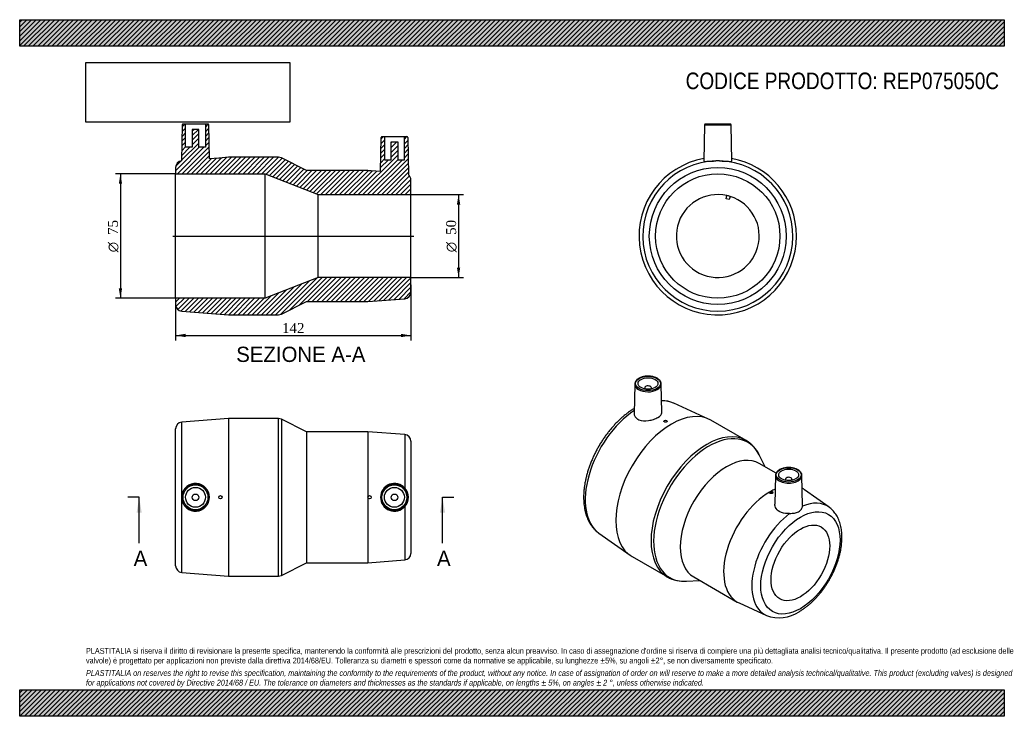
# Model space of a CAD drawing. Header units: millimetres. Extents: x 0 to 594, y 0 to 420.
import ezdxf
from ezdxf.enums import TextEntityAlignment as Align
from ezdxf.lldxf.tags import DXFTag

# ---------------------------------------------------------------- set-up
doc = ezdxf.new("R2010")
doc.units = ezdxf.units.MM
doc.header["$LTSCALE"] = 2
for name, color, linetype in [('Default', 7, 'Continuous'), ('DV4_Default', 7, 'Continuous'), ('REP075050C', 7, 'Continuous')]:
    doc.layers.add(name, color=color, linetype=linetype)
doc.styles.add('SEACAD_Solid_Edge_ANSI', font='seans.ttf')
doc.styles.add('SEACAD_Solid_Edge_ANSI1_Symbols', font='semeca1.ttf')
doc.styles.add('SEACAD_Times_New_Roman', font='times.ttf')
tags = doc.linetypes.add('CENTER2', pattern=[28.575, 19.05, -3.175, 3.175, -3.175]).pattern_tags.tags
tags[10:11] = [DXFTag(74, 4), DXFTag(75, 0), DXFTag(340, '0'), DXFTag(46, 0.0), DXFTag(50, 0.0), DXFTag(44, 0.0), DXFTag(45, 0.0)]
tags[8:9] = [DXFTag(74, 4), DXFTag(75, 0), DXFTag(340, '0'), DXFTag(46, 0.0), DXFTag(50, 0.0), DXFTag(44, 0.0), DXFTag(45, 0.0)]
tags[6:7] = [DXFTag(74, 4), DXFTag(75, 0), DXFTag(340, '0'), DXFTag(46, 0.0), DXFTag(50, 0.0), DXFTag(44, 0.0), DXFTag(45, 0.0)]
tags[4:5] = [DXFTag(74, 4), DXFTag(75, 0), DXFTag(340, '0'), DXFTag(46, 0.0), DXFTag(50, 0.0), DXFTag(44, 0.0), DXFTag(45, 0.0)]
doc.dimstyles.new('ANSImm', dxfattribs={"dimtxt": 6, "dimasz": 6, "dimexe": 3, "dimexo": 0, "dimgap": 1.5, "dimtad": 1, "dimdsep": 46, "dimtxsty": 'SEACAD_Times_New_Roman', "dimblk1": '_SE_FILLED', "dimblk2": '_SE_FILLED', "dimsah": 1, "dimcen": 3, "dimazin": 0, "dimtfac": 0.85, "dimtdec": 3, "dimtofl": 0, "dimtmove": 0, "dimatfit": 3, "dimfxl": 1, "dimarcsym": 0})
picture_1 = doc.add_image_def('image1.jpg', size_in_pixel=(4302, 1260))

# ---------------------------------------------------------------- blocks, each defined once
blk = doc.blocks.new('SE')
at = {"layer": 'REP075050C', "color": 7, "linetype": 'Continuous'}
for p, q in [((126.06, 179.53), (97.75, 177.32)), ((126.06, 179.53), (126.06, 84.53)), ((156.11, 179.53), (126.06, 179.53)), ((156.11, 84.53), (156.11, 179.53)), ((157.9, 179.11), (157.9, 84.96)), ((173.06, 171.53), (157.9, 179.11)), ((94.06, 90.73), (94.06, 173.33)), ((97.75, 133.16), (97.75, 177.32)), ((173.06, 171.53), (173.06, 92.53)), ((210.06, 171.53), (173.06, 171.53)), ((210.06, 171.53), (210.06, 92.53)), ((232.36, 169.82), (210.06, 171.53)), ((232.36, 169.82), (232.36, 137.57)), ((236.06, 165.83), (236.06, 98.24)), ((97.75, 86.75), (97.75, 130.9)), ((232.36, 126.49), (232.36, 94.25)), ((157.9, 84.96), (173.06, 92.53)), ((173.06, 92.53), (210.06, 92.53)), ((210.06, 92.53), (232.36, 94.25)), ((97.75, 86.75), (126.06, 84.53)), ((126.06, 84.53), (156.11, 84.53))]:
    blk.add_line(p, q, dxfattribs=at)
for centre, radius in [((106.06, 132.03), 8.01), ((106.06, 132.03), 7.51), ((106.06, 132.03), 6), ((226.06, 132.03), 8.01), ((226.06, 132.03), 7.51), ((226.06, 132.03), 6), ((106.06, 132.03), 2), ((121.06, 132.03), 1), ((211.06, 132.03), 1), ((226.06, 132.03), 2)]:
    blk.add_circle(centre, radius, dxfattribs=at)
for centre, radius, start, end in [((156.11, 175.53), 4, 63.43495, 90), ((98.06, 173.33), 4, 94.46716, 180), ((232.06, 165.83), 4, 0, 85.60129), ((106.05, 132.03), 8.38, 187.75032, 172.24968), ((226.07, 132.03), 8.38, 41.36615, 318.63385), ((226.08, 132.03), 8.38, 318.60221, 41.39779), ((106.04, 132.03), 8.37, 172.24537, 187.75463), ((232.06, 98.24), 4, 274.39871, 0), ((98.06, 90.73), 4, 180, 265.53284), ((156.11, 88.53), 4, 270, 296.56505)]:
    blk.add_arc(centre, radius, start, end, dxfattribs=at)
blk = doc.blocks.new('SE1')
at = {"layer": 'REP075050C', "color": 7, "linetype": 'Continuous'}
for p, q in [((371.06, 200.33), (370.68, 182.44)), ((377.07, 198.06), (377.07, 197.41)), ((381.07, 197.41), (381.07, 198.06)), ((387.45, 183.18), (387.08, 200.33)), ((415.62, 179.23), (394.55, 188.84)), ((438.22, 166.26), (416.96, 178.53)), ((388.68, 177.98), (388.68, 177.85)), ((390.68, 177.94), (390.68, 177.98)), ((449.81, 150.33), (446.07, 157.73)), ((456.29, 146.59), (446.2, 152.42)), ((455.92, 145.22), (455.55, 127.89)), ((461.92, 142.95), (461.92, 142.29)), ((465.92, 142.29), (465.92, 142.95)), ((472.32, 127.12), (471.93, 145.22)), ((472.36, 137.31), (472.1, 137.46)), ((488.28, 126.08), (473.41, 136.64)), ((452.32, 135.03), (452.32, 134.92)), ((454.32, 134.83), (454.32, 135.03)), ((349.33, 110.51), (368.19, 97.08)), ((369.46, 96.26), (390.72, 83.99)), ((406.7, 84), (432.86, 68.89)), ((402.03, 81.45), (410.31, 81.92)), ((433.96, 68.32), (450.55, 60.73))]:
    blk.add_line(p, q, dxfattribs=at)
for centre, radius, start, end in [((385.69, 165.19), 25.25, 69.62627, 86.37894), ((428.1, 149.04), 19.96, 25.55395, 59.62623), ((400.59, 101.43), 20.02, 240.53491, 275.104), ((458.14, 80.68), 21.33, 249.15655, 304.32784)]:
    blk.add_arc(centre, radius, start, end, dxfattribs=at)
for centre, major_axis in [((379.07, 200.67), (-7.51, 0)), ((379.07, 200.67), (-6, 0)), ((389.68, 177.98), (-1, 0)), ((463.92, 145.56), (7.51, 0)), ((463.92, 145.56), (-6, 0)), ((453.32, 135.03), (1, 0)), ((471, 92.49), (-16.9, -29.27)), ((471, 92.49), (-12.5, -21.65))]:
    blk.add_ellipse(centre, major_axis=major_axis, ratio=0.57735, dxfattribs=at)
for centre, major_axis, start_param, end_param in [((379.07, 200.27), (8.01, 0), 3.12925, 6.261452), ((379.07, 200.27), (8.01, 0), 3.096617, 3.12925), ((379.07, 198.06), (-2, 0), 2.451775, 6.283185), ((379.07, 198.06), (-2, 0), 0, 0.689817), ((379.07, 200.27), (8.01, 0), 0, 0.012343), ((379.07, 200.27), (8.01, 0), 6.261452, 6.283185), ((373.19, 148.95), (22.64, 39.22), 0.05774, 0.329476), ((373.19, 148.95), (22.64, 39.22), 0.862653, 3.086322), ((373.19, 148.95), (22.64, 39.22), 0.055271, 0.05774), ((393.21, 137.4), (-23.75, -41.14), 3.141593, 6.283185), ((414.47, 125.13), (23.75, 41.14), 0.000571, 3.142103), ((415.73, 124.39), (-23.54, -40.77), 2.780226, 6.283185), ((426.45, 118.21), (-19.75, -34.21), 3.141593, 6.283185), ((463.92, 145.16), (-8.01, 0), 6.270842, 6.283185), ((463.92, 145.16), (-8.01, 0), 0.001211, 3.153936), ((463.92, 145.16), (-8.01, 0), 0, 0.001211), ((463.92, 142.95), (-2, 0), 2.451775, 6.283185), ((463.92, 142.95), (-2, 0), 0, 0.689817), ((452.61, 103.1), (-19.75, -34.21), 3.814722, 3.913131), ((452.61, 103.1), (-19.75, -34.21), 3.087173, 3.154795), ((452.61, 103.1), (-19.75, -34.21), 3.935533, 6.283185), ((468.38, 94), (-18.89, -32.72), 3.087173, 3.77982), ((468.38, 94), (-18.89, -32.72), 4.074162, 6.337605), ((415.73, 124.39), (-23.54, -40.77), 0, 0.361367), ((452.61, 103.1), (-19.75, -34.21), 0, 0.05442)]:
    blk.add_ellipse(centre, major_axis=major_axis, ratio=0.57735, start_param=start_param, end_param=end_param, dxfattribs=at)
for points, knots in [([(387.06, 200.15), (387.07, 200.29), (387.09, 200.59), (386.97, 201.14), (386.73, 201.74), (386.36, 202.32), (385.87, 202.86), (385.27, 203.37), (384.57, 203.82), (383.77, 204.21), (382.9, 204.54), (381.96, 204.79), (380.98, 204.98), (379.97, 205.08), (378.94, 205.11), (377.92, 205.06), (376.91, 204.94), (375.94, 204.74), (375.02, 204.46), (374.16, 204.12), (373.38, 203.71), (372.7, 203.24), (372.11, 202.71), (371.65, 202.14), (371.31, 201.53), (371.12, 200.97), (371.1, 200.64), (371.09, 200.5)], [0, 0, 0, 0, 0.022767, 0.062216, 0.101725, 0.141742, 0.182463, 0.223799, 0.26551, 0.307371, 0.349221, 0.391014, 0.432744, 0.474428, 0.516087, 0.557746, 0.599426, 0.641151, 0.682947, 0.724839, 0.766843, 0.808954, 0.851099, 0.893083, 0.934619, 0.975424, 1, 1, 1, 1]), ([(370.75, 185.62), (370.65, 185.56), (369.99, 185.16), (368.67, 184.31), (366.92, 183.07), (365.18, 181.72), (363.46, 180.28), (361.78, 178.75), (360.14, 177.13), (358.53, 175.43), (356.97, 173.66), (355.45, 171.82), (353.99, 169.92), (352.58, 167.95), (351.23, 165.93), (349.94, 163.87), (348.72, 161.76), (347.57, 159.61), (346.49, 157.44), (345.49, 155.23), (344.57, 153.02), (343.73, 150.78), (342.97, 148.55), (342.3, 146.31), (341.72, 144.07), (341.23, 141.85), (340.83, 139.64), (340.53, 137.46), (340.32, 135.3), (340.21, 133.18), (340.2, 131.1), (340.29, 129.07), (340.49, 127.09), (340.78, 125.17), (341.18, 123.31), (341.68, 121.53), (342.29, 119.84), (342.99, 118.22), (343.78, 116.71), (344.67, 115.29), (345.64, 113.98), (346.7, 112.77), (347.83, 111.69), (348.74, 110.93), (349.22, 110.6), (349.32, 110.54)], [0.0088543, 0.0088543, 0.0088543, 0.0088543, 0.0128914, 0.0371006, 0.0612915, 0.0854635, 0.1096119, 0.1337345, 0.1578309, 0.1819023, 0.2059506, 0.2299788, 0.2539898, 0.2779872, 0.3019745, 0.3259556, 0.3499342, 0.3739141, 0.3978981, 0.4218899, 0.4458936, 0.4699128, 0.4939516, 0.5180135, 0.542102, 0.5662201, 0.5903704, 0.6145543, 0.6387721, 0.6630221, 0.6873, 0.7115978, 0.7359004, 0.760185, 0.7844251, 0.8085874, 0.8326338, 0.8565239, 0.8802193, 0.9036895, 0.9269164, 0.9498987, 0.9726531, 0.9952133, 1, 1, 1, 1]), ([(370.68, 182.43), (370.68, 182.24), (370.69, 182.04), (370.83, 181.22), (371.14, 180.62), (372.11, 179.58), (372.77, 179.14), (375.16, 178.19), (377.25, 178.05), (380.39, 178.48), (381.43, 178.73), (383.35, 179.36), (384.24, 179.76), (386.47, 181.04), (387.37, 182.05), (387.45, 183.07), (387.45, 183.13), (387.45, 183.18)], [0.1058554, 0.1058554, 0.1058554, 0.1058554, 0.125, 0.125, 0.1875, 0.1875, 0.25, 0.25, 0.375, 0.375, 0.4375, 0.4375, 0.5, 0.5, 0.625, 0.625, 0.6325062, 0.6325062, 0.6325062, 0.6325062]), ([(390.68, 177.95), (390.68, 177.89), (390.66, 177.83), (390.63, 177.77), (390.59, 177.72), (390.54, 177.66), (390.47, 177.61), (390.4, 177.56), (390.32, 177.52), (390.22, 177.48), (390.13, 177.44), (390.02, 177.41), (389.91, 177.39), (389.81, 177.37), (389.69, 177.36), (389.58, 177.36), (389.47, 177.36), (389.36, 177.37), (389.26, 177.39), (389.16, 177.41), (389.06, 177.44), (388.98, 177.48), (388.9, 177.52), (388.83, 177.56), (388.78, 177.62), (388.73, 177.67), (388.7, 177.73), (388.69, 177.79), (388.68, 177.81), (388.68, 177.83), (388.68, 177.85)], [0, 0, 0, 0, 0.0535965, 0.0535965, 0.0535965, 0.1072043, 0.1072043, 0.1072043, 0.160651, 0.160651, 0.160651, 0.2140124, 0.2140124, 0.2140124, 0.2674892, 0.2674892, 0.2674892, 0.3212, 0.3212, 0.3212, 0.3751102, 0.3751102, 0.3751102, 0.4290798, 0.4290798, 0.4290798, 0.4829728, 0.4829728, 0.4829728, 0.5022836, 0.5022836, 0.5022836, 0.5022836]), ([(458.36, 148.65), (458.22, 148.57), (457.87, 148.35), (457.31, 147.93), (456.78, 147.39), (456.36, 146.8), (456.07, 146.18), (455.93, 145.61), (455.93, 145.29), (455.93, 145.15)], [0, 0, 0, 0, 0.087297, 0.252673, 0.418104, 0.582518, 0.744711, 0.903791, 1, 1, 1, 1]), ([(471.92, 145.25), (471.91, 145.45), (471.89, 145.81), (471.69, 146.41), (471.37, 146.99), (470.92, 147.55), (470.37, 148.07), (469.7, 148.54), (468.94, 148.96), (468.09, 149.31), (467.18, 149.59), (466.21, 149.8), (465.21, 149.94), (464.18, 150), (463.16, 149.98), (462.14, 149.88), (461.16, 149.71), (460.21, 149.46), (459.35, 149.15), (458.73, 148.86), (458.44, 148.69), (458.36, 148.65)], [0, 0, 0, 0, 0.045762, 0.098518, 0.151749, 0.205874, 0.260903, 0.316562, 0.372524, 0.428537, 0.484486, 0.540351, 0.596143, 0.651891, 0.707626, 0.763379, 0.819179, 0.875061, 0.93106, 0.984234, 1, 1, 1, 1]), ([(454.32, 134.83), (454.32, 134.83), (454.32, 134.83), (454.32, 134.83), (454.32, 134.76), (454.3, 134.69), (454.26, 134.63), (454.22, 134.57), (454.17, 134.51), (454.1, 134.46), (454.03, 134.41), (453.94, 134.36), (453.85, 134.33), (453.75, 134.3), (453.64, 134.27), (453.54, 134.26), (453.43, 134.25), (453.31, 134.25), (453.2, 134.26), (453.09, 134.28), (452.98, 134.3), (452.88, 134.33), (452.78, 134.37), (452.68, 134.41), (452.61, 134.47), (452.53, 134.52), (452.46, 134.58), (452.41, 134.65), (452.37, 134.71), (452.33, 134.79), (452.32, 134.86), (452.32, 134.88), (452.32, 134.9), (452.32, 134.92)], [0.3750061, 0.3750061, 0.3750061, 0.3750061, 0.3755656, 0.3755656, 0.3755656, 0.4291546, 0.4291546, 0.4291546, 0.4827457, 0.4827457, 0.4827457, 0.5363071, 0.5363071, 0.5363071, 0.5898587, 0.5898587, 0.5898587, 0.6434272, 0.6434272, 0.6434272, 0.6970489, 0.6970489, 0.6970489, 0.7507723, 0.7507723, 0.7507723, 0.8046317, 0.8046317, 0.8046317, 0.8585939, 0.8585939, 0.8585939, 0.8749064, 0.8749064, 0.8749064, 0.8749064]), ([(464.47, 122.25), (462.76, 122.1), (461.05, 122.28), (458.13, 123.36), (456.96, 124.27), (455.78, 126.14), (455.53, 127.03), (455.55, 127.89)], [0, 0, 0, 0, 0.125, 0.125, 0.25, 0.25, 0.3404889, 0.3404889, 0.3404889, 0.3404889]), ([(464.47, 122.25), (465.48, 122.34), (466.48, 122.4), (468.31, 122.69), (469.16, 122.94), (470.57, 123.76), (471.16, 124.34), (471.99, 125.58), (472.23, 126.24), (472.3, 126.77)], [0, 0, 0, 0, 0.25, 0.25, 0.5, 0.5, 0.75, 0.75, 1, 1, 1, 1]), ([(470.17, 63.06), (470.49, 63.25), (471.28, 63.72), (472.69, 64.64), (474.29, 65.8), (475.89, 67.06), (477.44, 68.42), (478.97, 69.86), (480.45, 71.39), (481.9, 72.99), (483.29, 74.66), (484.63, 76.4), (485.91, 78.2), (487.14, 80.05), (488.3, 81.95), (489.39, 83.88), (490.41, 85.86), (491.36, 87.86), (492.23, 89.88), (493.02, 91.92), (493.72, 93.97), (494.34, 96.01), (494.87, 98.06), (495.3, 100.1), (495.64, 102.11), (495.89, 104.11), (496.03, 106.08), (496.08, 108.01), (496.03, 109.9), (495.87, 111.73), (495.6, 113.52), (495.24, 115.23), (494.76, 116.87), (494.19, 118.44), (493.51, 119.91), (492.74, 121.28), (491.88, 122.56), (490.93, 123.72), (489.91, 124.76), (489, 125.56), (488.48, 125.92), (488.29, 126.04)], [0, 0, 0, 0, 0.014246, 0.040911, 0.067551, 0.094164, 0.120744, 0.147287, 0.173794, 0.200267, 0.22671, 0.253127, 0.279525, 0.305909, 0.332284, 0.358658, 0.385035, 0.41142, 0.437821, 0.464242, 0.490691, 0.517172, 0.543693, 0.570257, 0.596869, 0.62353, 0.65024, 0.676994, 0.703782, 0.730585, 0.757367, 0.784087, 0.810693, 0.837126, 0.863325, 0.889237, 0.914825, 0.940077, 0.965007, 0.989659, 1, 1, 1, 1])]:
    blk.add_open_spline(points, degree=3, knots=knots, dxfattribs=at)
blk.add_open_spline([(472.32, 127.12), (472.32, 127), (472.32, 126.89), (472.3, 126.77)], degree=3, dxfattribs=at)
blk = doc.blocks.new('SE2')
at = {"layer": 'REP075050C', "color": 7, "linetype": 'Continuous'}
for p, q in [((413.14, 356.57), (412.76, 334.73)), ((413.14, 356.57), (429.16, 356.57)), ((428.66, 357.06), (413.64, 357.06)), ((429.54, 334.73), (429.16, 356.57)), ((426.13, 312.02), (426.65, 313.95)), ((428.06, 311.5), (426.13, 312.02)), ((428.58, 313.43), (428.06, 311.5))]:
    blk.add_line(p, q, dxfattribs=at)
for radius in [41.3, 37.5]:
    blk.add_circle((421.15, 289.56), radius, dxfattribs=at)
for centre, radius, start, end in [((413.64, 356.56), 0.5, 90, 179), ((428.66, 356.56), 0.5, 1, 90), ((421.15, 289.56), 47.5, 100.13937, 360), ((421.15, 289.56), 45.29, 91.4292, 88.5708), ((421.15, 256.12), 78.73, 89.17791, 90.82209), ((421.15, 289.56), 47.5, 0, 79.86063), ((421.15, 289.56), 25, 77.29244, 72.70756), ((421.15, 289.56), 25, 72.70756, 77.29244)]:
    blk.add_arc(centre, radius, start, end, dxfattribs=at)
for points, knots in [([(412.76, 334.73), (412.76, 334.66), (412.89, 334.62), (413.46, 334.57), (413.97, 334.59), (415.96, 334.68), (417.94, 334.81), (420.02, 334.84)], [0.7616378, 0.7616378, 0.7616378, 0.7616378, 0.8125, 0.8125, 0.875, 0.875, 1, 1, 1, 1]), ([(422.28, 334.84), (424.36, 334.81), (426.33, 334.68), (428.32, 334.59), (428.83, 334.57), (429.41, 334.62), (429.54, 334.66), (429.54, 334.73)], [0, 0, 0, 0, 0.125, 0.125, 0.1875, 0.1875, 0.2383678, 0.2383678, 0.2383678, 0.2383678])]:
    blk.add_open_spline(points, degree=3, knots=knots, dxfattribs=at)
blk = doc.blocks.new('SE4')
at = {"color": 7, "linetype": 'Continuous', "style": 'SEACAD_Solid_Edge_ANSI'}
blk.add_text('A', height=9.2, dxfattribs=at).set_placement((68.76, 99.83), align=Align.TOP_LEFT)
blk = doc.blocks.new('SE5')
at = {"color": 7, "linetype": 'Continuous', "style": 'SEACAD_Solid_Edge_ANSI'}
blk.add_text('A', height=9.2, dxfattribs=at).set_placement((251.77, 99.83), align=Align.TOP_LEFT)
blk = doc.blocks.new('SEANNOT_GROUP')
at = {"linetype": 'Continuous'}
blk.add_hatch(color=7, dxfattribs=at).paths.add_polyline_path([(73.61, 122.83), (72.07, 132.03), (70.54, 122.83)])
at = {"color": 7, "linetype": 'Continuous'}
blk.add_lwpolyline([(72.07, 104.43), (72.07, 132.03)], dxfattribs=at)
blk = doc.blocks.new('SEANNOT_GROUP1')
at = {"linetype": 'Continuous'}
blk.add_hatch(color=7, dxfattribs=at).paths.add_polyline_path([(256.61, 122.83), (255.08, 132.03), (253.55, 122.83)])
at = {"color": 7, "linetype": 'Continuous'}
blk.add_lwpolyline([(255.08, 104.43), (255.08, 132.03)], dxfattribs=at)
blk = doc.blocks.new('SE3')
at = {"layer": 'Default', "color": 7, "linetype": 'CENTER2'}
for p, q in [((72.07, 132.03), (65.17, 132.03)), ((255.08, 132.03), (261.98, 132.03))]:
    blk.add_line(p, q, dxfattribs=at)
at = {"layer": 'Default', "color": 7, "linetype": 'CENTER2', "const_width": 0.0001}
blk.add_lwpolyline([(72.07, 132.03), (255.08, 132.03)], dxfattribs=at)
at = {"layer": 'Default'}
for name in ['SEANNOT_GROUP', 'SEANNOT_GROUP1', 'SE4', 'SE5']:
    blk.add_blockref(name, (0, 0), dxfattribs=at)
blk = doc.blocks.new('SE6')
at = {"layer": 'REP075050C', "linetype": 'Continuous'}
h = blk.add_hatch(dxfattribs=at)
h.set_pattern_fill('LINE', scale=0.62992, angle=45, style=0)
edge = h.paths.add_edge_path()
edge.add_line((100.06, 343.06), (100.06, 357.06))
edge.add_line((100.06, 357.06), (98.55, 357.06))
edge.add_arc((98.55, 356.56), 0.5, 90, 179)
edge.add_line((98.05, 356.57), (97.67, 334.84))
edge.add_arc((98.06, 330.86), 4, 95.56394, 180)
edge.add_line((94.06, 330.86), (94.06, 327.06))
edge.add_line((94.06, 327.06), (148.06, 327.06))
edge.add_line((148.06, 327.06), (180.06, 314.56))
edge.add_line((180.06, 314.56), (236.06, 314.56))
edge.add_line((236.06, 314.56), (236.06, 323.36))
edge.add_arc((232.06, 323.36), 4, 0, 53.10219)
edge.add_line((234.46, 326.56), (234.07, 349.07))
edge.add_arc((233.57, 349.06), 0.5, 1, 90)
edge.add_line((233.57, 349.56), (232.06, 349.56))
edge.add_line((232.06, 349.56), (232.06, 335.56))
edge.add_line((232.06, 335.56), (228.06, 335.56))
edge.add_line((228.06, 335.56), (228.06, 346.36))
edge.add_line((228.06, 346.36), (224.06, 346.36))
edge.add_line((224.06, 346.36), (224.06, 335.56))
edge.add_line((224.06, 335.56), (220.06, 335.56))
edge.add_line((220.06, 335.56), (220.06, 349.56))
edge.add_line((220.06, 349.56), (218.55, 349.56))
edge.add_arc((218.55, 349.06), 0.5, 90, 179)
edge.add_line((218.05, 349.07), (217.69, 328.48))
edge.add_line((217.69, 328.48), (212.06, 328.91))
edge.add_line((212.06, 328.91), (212.06, 329.16))
edge.add_line((212.06, 329.16), (210.06, 329.16))
edge.add_line((210.06, 329.16), (210.06, 329.06))
edge.add_line((210.06, 329.06), (173.06, 329.06))
edge.add_line((173.06, 329.06), (157.9, 336.64))
edge.add_arc((156.11, 333.06), 4, 63.43495, 90)
edge.add_line((156.11, 337.06), (126.06, 337.06))
edge.add_line((126.06, 337.06), (122.06, 336.75))
edge.add_line((122.06, 336.75), (122.06, 336.76))
edge.add_line((122.06, 336.76), (120.06, 336.76))
edge.add_line((120.06, 336.76), (120.06, 336.59))
edge.add_line((120.06, 336.59), (114.42, 336.15))
edge.add_line((114.42, 336.15), (114.07, 356.57))
edge.add_arc((113.57, 356.56), 0.5, 1, 90)
edge.add_line((113.57, 357.06), (112.06, 357.06))
edge.add_line((112.06, 357.06), (112.06, 343.06))
edge.add_line((112.06, 343.06), (108.06, 343.06))
edge.add_line((108.06, 343.06), (108.06, 353.86))
edge.add_line((108.06, 353.86), (104.06, 353.86))
edge.add_line((104.06, 353.86), (104.06, 343.06))
edge.add_line((104.06, 343.06), (100.06, 343.06))
h = blk.add_hatch(dxfattribs=at)
h.set_pattern_fill('LINE', scale=0.62992, angle=45, style=0)
edge = h.paths.add_edge_path()
edge.add_line((236.06, 255.77), (236.06, 264.56))
edge.add_line((236.06, 264.56), (180.06, 264.56))
edge.add_line((180.06, 264.56), (148.06, 252.06))
edge.add_line((148.06, 252.06), (94.06, 252.06))
edge.add_line((94.06, 252.06), (94.06, 248.26))
edge.add_arc((98.06, 248.26), 4, 180, 265.53284)
edge.add_line((97.75, 244.27), (126.06, 242.06))
edge.add_line((126.06, 242.06), (156.11, 242.06))
edge.add_arc((156.11, 246.06), 4, 270, 296.56505)
edge.add_line((157.9, 242.49), (173.06, 250.06))
edge.add_line((173.06, 250.06), (210.06, 250.06))
edge.add_line((210.06, 250.06), (232.36, 251.78))
edge.add_arc((232.06, 255.77), 4, 274.39871, 360)
at = {"layer": 'DV4_Default', "color": 7, "linetype": 'CENTER2'}
blk.add_line((92.31, 289.56), (237.81, 289.56), dxfattribs=at)
at = {"layer": 'REP075050C', "color": 7, "linetype": 'Continuous'}
for p, q in [((98.05, 356.57), (97.67, 334.84)), ((100.06, 357.06), (98.55, 357.06)), ((112.06, 357.06), (100.06, 357.06)), ((100.06, 343.06), (100.06, 357.06)), ((112.06, 357.06), (112.06, 343.06)), ((113.57, 357.06), (112.06, 357.06)), ((114.42, 336.15), (114.07, 356.57)), ((104.06, 353.86), (104.06, 343.06)), ((108.06, 353.86), (104.06, 353.86)), ((108.06, 343.06), (108.06, 353.86)), ((217.69, 328.48), (218.05, 349.07)), ((218.55, 349.56), (220.06, 349.56)), ((220.06, 349.56), (232.06, 349.56)), ((220.06, 349.56), (220.06, 335.56)), ((224.06, 346.36), (228.06, 346.36)), ((224.06, 335.56), (224.06, 346.36)), ((228.06, 346.36), (228.06, 335.56)), ((232.06, 349.56), (233.57, 349.56)), ((232.06, 335.56), (232.06, 349.56)), ((234.07, 349.07), (234.46, 326.56)), ((104.06, 343.06), (100.06, 343.06)), ((112.06, 343.06), (108.06, 343.06)), ((120.06, 336.59), (114.42, 336.15)), ((120.06, 336.59), (120.06, 336.76)), ((120.06, 336.76), (122.06, 336.76)), ((126.06, 337.06), (122.06, 336.75)), ((122.06, 336.76), (122.06, 336.75)), ((156.11, 337.06), (126.06, 337.06)), ((173.06, 329.06), (157.9, 336.64)), ((220.06, 335.56), (224.06, 335.56)), ((228.06, 335.56), (232.06, 335.56)), ((94.06, 330.86), (94.06, 327.06)), ((94.06, 252.06), (94.06, 327.06)), ((94.06, 327.06), (148.06, 327.06)), ((148.06, 252.06), (148.06, 327.06)), ((148.06, 327.06), (180.06, 314.56)), ((210.06, 329.06), (173.06, 329.06)), ((210.06, 329.06), (210.06, 329.16)), ((210.06, 329.16), (212.06, 329.16)), ((212.06, 329.16), (212.06, 328.91)), ((217.69, 328.48), (212.06, 328.91)), ((236.06, 314.56), (236.06, 323.36)), ((180.06, 264.56), (180.06, 314.56)), ((180.06, 314.56), (236.06, 314.56)), ((236.06, 264.56), (236.06, 314.56)), ((180.06, 264.56), (148.06, 252.06)), ((236.06, 264.56), (180.06, 264.56)), ((236.06, 255.77), (236.06, 264.56)), ((148.06, 252.06), (94.06, 252.06)), ((94.06, 252.06), (94.06, 248.26)), ((157.9, 242.49), (173.06, 250.06)), ((173.06, 250.06), (210.06, 250.06)), ((210.06, 250.06), (232.36, 251.78)), ((97.75, 244.27), (126.06, 242.06)), ((126.06, 242.06), (156.11, 242.06))]:
    blk.add_line(p, q, dxfattribs=at)
for centre, radius, start, end in [((98.55, 356.56), 0.5, 90, 179), ((113.57, 356.56), 0.5, 1, 90), ((218.55, 349.06), 0.5, 90, 179), ((233.57, 349.06), 0.5, 1, 90), ((98.06, 330.86), 4, 95.56394, 180), ((156.11, 333.06), 4, 63.43495, 90), ((232.06, 323.36), 4, 0, 53.10219), ((232.06, 255.77), 4, 274.39871, 0), ((98.06, 248.26), 4, 180, 265.53284), ((156.11, 246.06), 4, 270, 296.56505)]:
    blk.add_arc(centre, radius, start, end, dxfattribs=at)
blk = doc.blocks.new('GDimGGroup')
at = {"layer": 'Default', "linetype": 'Continuous'}
for points in [[(59.78, 321.06), (61.78, 321.06), (60.78, 327.06)], [(59.78, 258.06), (60.78, 252.06), (61.78, 258.06)]]:
    blk.add_hatch(color=7, dxfattribs=at).paths.add_polyline_path(points)
at = {"layer": 'Default', "color": 7, "linetype": 'Continuous'}
for p, q in [((94.06, 327.06), (57.78, 327.06)), ((60.78, 327.06), (60.78, 252.06)), ((94.06, 252.06), (57.78, 252.06))]:
    blk.add_line(p, q, dxfattribs=at)
for s, style, p in [('75', 'SEACAD_Times_New_Roman', (53.28, 290.23)), ('O', 'SEACAD_Solid_Edge_ANSI1_Symbols', (53.28, 279.79))]:
    blk.add_text(s, height=6, rotation=90, dxfattribs=dict(at, style=style)).set_placement(p, align=Align.TOP_LEFT)
blk = doc.blocks.new('GDimGGroup1')
at = {"layer": 'Default', "linetype": 'Continuous'}
for points in [[(265.78, 308.56), (264.78, 314.56), (263.78, 308.56)], [(265.78, 270.56), (263.78, 270.56), (264.78, 264.56)]]:
    blk.add_hatch(color=7, dxfattribs=at).paths.add_polyline_path(points)
at = {"layer": 'Default', "color": 7, "linetype": 'Continuous'}
for p, q in [((236.06, 314.56), (267.78, 314.56)), ((264.78, 314.56), (264.78, 264.56)), ((236.06, 264.56), (267.78, 264.56))]:
    blk.add_line(p, q, dxfattribs=at)
for s, style, p in [('50', 'SEACAD_Times_New_Roman', (257.28, 290.23)), ('O', 'SEACAD_Solid_Edge_ANSI1_Symbols', (257.28, 279.79))]:
    blk.add_text(s, height=6, rotation=90, dxfattribs=dict(at, style=style)).set_placement(p, align=Align.TOP_LEFT)
blk = doc.blocks.new('DMBLK9')
at = {"layer": 'Default', "linetype": 'Continuous'}
for points in [[(100.06, 228.61), (100.06, 230.61), (94.06, 229.61)], [(230.06, 228.61), (236.06, 229.61), (230.06, 230.61)]]:
    blk.add_hatch(color=7, dxfattribs=at).paths.add_polyline_path(points)
at = {"layer": 'Default', "color": 7, "linetype": 'Continuous'}
for p, q in [((236.06, 260.17), (236.06, 226.61)), ((94.06, 250.16), (94.06, 226.61)), ((94.06, 229.61), (236.06, 229.61))]:
    blk.add_line(p, q, dxfattribs=at)
at = {"layer": 'Default', "color": 7, "linetype": 'Continuous', "style": 'SEACAD_Times_New_Roman'}
blk.add_text('142', height=6, dxfattribs=at).set_placement((158.23, 237.11), align=Align.TOP_LEFT)
blk = doc.blocks.new('_SE_FILLED')
at = {"color": 0}
blk.add_line((0, 0), (-1, 0), dxfattribs=at)
blk.add_solid([(0, 0), (-1, -0.1665), (-1, 0.1665), (0, 0)], dxfattribs=at)

msp = doc.modelspace()

# ---------------------------------------------------------------- hatches: boundary and pattern name
at = {"layer": 'Default', "linetype": 'Continuous'}
h = msp.add_hatch(dxfattribs=at)
h.set_pattern_fill('LINE', scale=0.62992, angle=45, style=0)
h.paths.add_polyline_path([(594, 404), (594, 420), (0, 420), (0, 404)])
for points in [[(594, 404), (594, 420), (0, 420), (0, 404)], [(594, 0), (594, 16), (0, 16), (0, 0)]]:
    msp.add_hatch(color=7, dxfattribs=at).paths.add_polyline_path(points)
h = msp.add_hatch(dxfattribs=at)
h.set_pattern_fill('LINE', scale=0.62992, angle=45, style=0)
h.paths.add_polyline_path([(594, 0), (594, 16), (0, 16), (0, 0)])

# ---------------------------------------------------------------- linework, layer by layer
at = {"layer": 'Default', "color": 7, "linetype": 'Continuous'}
for p, q in [((0, 420), (594, 420)), ((0, 404), (0, 420)), ((594, 420), (594, 404)), ((594, 404), (0, 404)), ((0, 16), (594, 16)), ((0, 0), (0, 16)), ((594, 16), (594, 0)), ((594, 0), (0, 0))]:
    msp.add_line(p, q, dxfattribs=at)

# ---------------------------------------------------------------- block references
at = {"layer": 'Default'}
for name in ['SE6', 'SE2', 'GDimGGroup', 'GDimGGroup1', 'SE1', 'SE', 'SE3']:
    msp.add_blockref(name, (0, 0), dxfattribs=at)

# ---------------------------------------------------------------- texts
at = {"layer": 'Default', "color": 7, "linetype": 'Continuous', "style": 'SEACAD_Solid_Edge_ANSI'}
msp.add_text('SEZIONE A-A', height=9.2, dxfattribs=at).set_placement((130.628, 222.837), align=Align.TOP_LEFT)
at = {"layer": 'Default', "attachment_point": 1}
for s, insert, char_height, width in [('{\\fArial Narrow|b0||i0||c0|p34;\\C7;\\H10.;\\W1.;CODICE PRODOTTO: REP075050C}', (401.778, 388.127), 10, 189.60457), ("{\\fArial Narrow|b0||i0||c0|p34;\\C7;\\H3.5;\\W1.;PLASTITALIA si riserva il diritto di revisionare la presente specifica, mantenendo la conformità alle prescrizioni del prodotto, senza alcun preavviso. In caso di assegnazione d'ordine si riserva di compiere una più dettagliata analisi tecnico/qualitativa. Il presente prodotto (ad esclusione delle \\P}{\\fArial Narrow|b0||i0||c0|p34;\\C7;\\H3.5;\\W1.;valvole) è progettato per applicazioni non previste dalla direttiva 2014/68/EU. Tolleranza su diametri e spessori come da normative se applicabile, su lunghezze ±5%, su angoli ±2°, se non diversamente specificato.\\P}{\\fArial Narrow|b0||i0||c0|p34;\\C7;\\H1.;\\W1.;   \\P}{\\fArial Narrow|b0||i1||c0|p34;\\C7;\\H3.5;\\W1.;PLASTITALIA on reserves the right to revise this specification, maintaining the conformity to the requirements of the product, without any notice. In case of assignation of order on will reserve to make a more detailed analysis technical/qualitative. This product (excluding valves) is designed \\P}{\\fArial Narrow|b0||i1||c0|p34;\\C7;\\H3.5;\\W1.;for applications not covered by Directive 2014/68 / EU. The tolerance on diameters and thicknesses as the standards if applicable, on lengths ± 5%, on angles ± 2 °, unless otherwise indicated.\\P}", (40, 41.205), 3.5, 514)]:
    msp.add_mtext(s, dxfattribs=dict(at, insert=insert, char_height=char_height, width=width))

# ---------------------------------------------------------------- dimensions: what is measured, and where the dimension line sits
at = {"layer": 'Default', "color": 7, "linetype": 'Continuous'}
dim = msp.add_linear_dim(base=(236.057, 229.612), p1=(94.057, 250.163), p2=(236.057, 260.165), text='\\A1;<>', dimstyle='ANSImm', dxfattribs=at)
dim.commit()
dim.dimension.update_dxf_attribs({"geometry": 'DMBLK9', "text_midpoint": (165.057, 229.612), "dimtype": 160})

# ---------------------------------------------------------------- pictures from other files: only their frames are drawn
image = msp.add_image(picture_1, insert=(40, 358.206), size_in_units=(122.914, 36))
image.dxf.flags = 7

doc.saveas('drawing.dxf')
